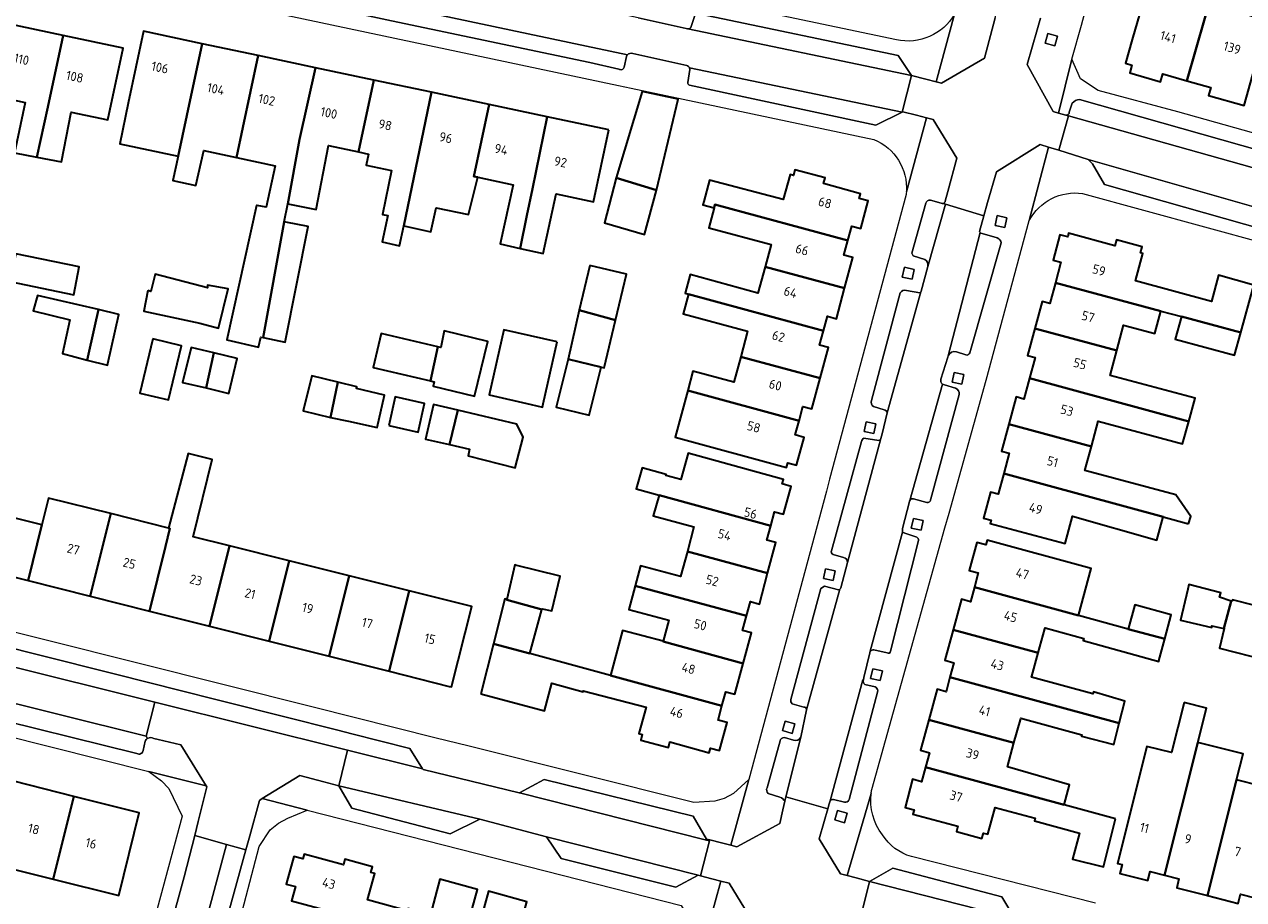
# Model space of a CAD drawing. Extents: x 151587 to 155483, y 462503 to 464608.
# Tile 115 of 236: x 153341 to 153458, y 463698 to 463782. Entities that reach past the tile are written whole.
import ezdxf
from ezdxf.enums import TextEntityAlignment as Align

# ---------------------------------------------------------------- set-up
doc = ezdxf.new("R2010")
doc.units = 0
doc.header["$LTSCALE"] = 0.5
for name, color, linetype, lineweight in [('B-RO-GR-GROENVOORZIENING-GV', 251, 'CONTINUOUS', 18), ('B-RO-OG-BEBOUWING-GV', 6, 'CONTINUOUS', 35), ('B-RO-OG-BEBOUWING-T18', 1, 'CONTINUOUS', 18), ('B-RO-VH-VERHARDING_BETONSTRAATSTEEN-GV', 251, 'CONTINUOUS', 18), ('B-RO-VH-VERHARDING_STRAATBAKSTEEN-GV', 251, 'CONTINUOUS', 18), ('B-RO-VH-VERHARDING_TEGEL-GV', 251, 'CONTINUOUS', 18)]:
    doc.layers.add(name, color=color, linetype=linetype, lineweight=lineweight)
doc.styles.add('NLCS-ISO-M200-T18', font='NLCS-ISO.ttf', dxfattribs={"height": 0.36})

msp = doc.modelspace()

# ---------------------------------------------------------------- linework, layer by layer
at = {"layer": 'B-RO-GR-GROENVOORZIENING-GV', "flags": 128}
for points in [[(153439.435, 463781.367), (153439.181, 463780.441), (153440.107, 463780.186), (153440.361, 463781.112)], [(153435.294, 463762.657), (153435.501, 463763.595), (153434.563, 463763.802), (153434.356, 463762.864)], [(153426.333, 463757.672), (153426.54, 463758.61), (153425.602, 463758.817), (153425.395, 463757.879)], [(153431.131, 463747.532), (153431.338, 463748.47), (153430.4, 463748.677), (153430.193, 463747.739)], [(153422.646, 463742.764), (153422.853, 463743.702), (153421.915, 463743.909), (153421.708, 463742.971)], [(153427.202, 463733.44), (153427.409, 463734.378), (153426.471, 463734.585), (153426.264, 463733.647)], [(153418.718, 463728.582), (153418.925, 463729.52), (153417.987, 463729.727), (153417.78, 463728.789)], [(153423.273, 463718.932), (153423.48, 463719.87), (153422.542, 463720.077), (153422.335, 463719.139)], [(153414.753, 463713.846), (153415.014, 463714.771), (153414.09, 463715.032), (153413.829, 463714.108)], [(153419.802, 463705.222), (153420.063, 463706.147), (153419.138, 463706.408), (153418.878, 463705.484)]]:
    msp.add_lwpolyline(points, close=True, dxfattribs=at)
at = {"layer": 'B-RO-OG-BEBOUWING-GV', "flags": 128}
for points in [[(153456.347, 463788.934), (153457.051, 463791.497), (153455.196, 463791.982), (153454.546, 463789.329), (153454.219, 463789.409), (153452.821, 463784.6), (153449.001, 463785.701), (153447.585, 463780.789), (153446.927, 463778.506), (153447.566, 463778.324), (153447.358, 463777.595), (153450.323, 463776.716), (153450.54, 463777.474), (153452.853, 463776.813)], [(153452.853, 463776.813), (153455.165, 463776.152), (153454.952, 463775.405), (153458.388, 463774.438), (153460.683, 463782.592), (153457.113, 463783.618), (153458.432, 463788.335), (153456.347, 463788.934)], [(153344.409, 463781.179), (153338.789, 463782.368), (153337.27, 463775.459), (153340.712, 463774.731), (153339.682, 463769.875), (153341.852, 463769.452), (153342.902, 463774.268)], [(153341.852, 463769.452), (153344.222, 463768.99), (153345.175, 463773.788), (153348.72, 463773.038), (153350.184, 463779.956), (153344.409, 463781.179), (153342.902, 463774.268)], [(153355.492, 463769.549), (153356.333, 463773.457), (153357.825, 463780.39), (153352.149, 463781.591), (153350.681, 463774.653), (153349.853, 463770.742)], [(153363.216, 463779.249), (153357.825, 463780.39), (153356.333, 463773.457), (153355.492, 463769.549), (153354.987, 463767.203), (153357.203, 463766.708), (153357.977, 463770.073), (153361.136, 463769.403), (153361.752, 463772.31)], [(153363.683, 463752.028), (153365.739, 463763.214), (153366.094, 463764.949), (153367.219, 463771.158), (153368.761, 463778.075), (153363.216, 463779.249), (153361.752, 463772.31), (153361.136, 463769.403), (153364.868, 463768.613), (153364.003, 463764.613), (153363.111, 463764.775), (153363.053, 463764.788), (153360.204, 463751.81), (153363.261, 463751.095), (153363.461, 463752.073)], [(153366.094, 463764.949), (153368.811, 463764.409), (153370.002, 463770.563), (153372.908, 463769.948), (153374.377, 463776.886), (153368.761, 463778.075), (153367.219, 463771.158)], [(153377.262, 463762.822), (153379.933, 463775.71), (153374.377, 463776.886), (153372.908, 463769.948), (153373.877, 463769.743), (153373.649, 463768.668), (153376.101, 463768.16), (153375.221, 463763.914), (153375.725, 463763.81), (153375.185, 463761.258), (153376.864, 463760.902), (153377.27, 463762.82)], [(153379.933, 463775.71), (153377.262, 463762.822), (153377.27, 463762.82), (153379.893, 463762.224), (153380.407, 463764.548), (153383.515, 463763.899), (153384.419, 463767.512), (153384.049, 463767.59), (153385.521, 463774.528)], [(153397.78, 463767.45), (153401.666, 463766.273), (153403.751, 463775.037), (153400.287, 463775.774)], [(153388.522, 463760.643), (153389.166, 463763.819), (153389.689, 463766.396), (153391.098, 463773.347), (153385.521, 463774.528), (153384.049, 463767.59), (153384.419, 463767.512), (153387.831, 463766.79), (153386.569, 463761.075)], [(153397.056, 463772.086), (153391.098, 463773.347), (153389.689, 463766.396), (153389.166, 463763.819), (153388.522, 463760.643), (153390.731, 463760.155), (153391.985, 463765.911), (153395.587, 463765.148)], [(153406.23, 463765.157), (153406.149, 463764.856), (153407.231, 463764.563), (153407.313, 463764.864), (153420.142, 463761.396), (153420.522, 463762.801), (153421.387, 463762.567), (153422.105, 463765.225), (153421.24, 463765.459), (153421.365, 463765.92), (153417.795, 463766.889), (153417.943, 463767.434), (153415.029, 463768.224), (153414.881, 463767.679), (153414.562, 463767.766), (153413.906, 463765.344), (153406.79, 463767.228)], [(153401.666, 463766.273), (153397.78, 463767.45), (153396.645, 463763.116), (153400.496, 463761.967)], [(153419.827, 463756.809), (153420.621, 463759.758), (153419.762, 463759.99), (153420.142, 463761.396), (153407.313, 463764.864), (153407.231, 463764.563), (153406.711, 463762.639), (153412.73, 463761.012), (153412.151, 463758.877)], [(153365.739, 463763.214), (153363.683, 463752.028), (153365.822, 463751.603), (153368.039, 463762.756), (153365.9, 463763.181)], [(153459.337, 463757.083), (153455.931, 463758.064), (153455.231, 463755.509), (153447.906, 463757.517), (153448.622, 463760.161), (153448.396, 463760.223), (153448.549, 463760.789), (153446.057, 463761.463), (153445.904, 463760.898), (153441.452, 463762.104), (153441.359, 463761.755), (153440.615, 463761.955), (153439.962, 463759.52), (153440.706, 463759.321), (153440.169, 463757.321), (153450.354, 463754.589), (153452.334, 463754.058), (153458.078, 463752.517)], [(153339.237, 463757.457), (153345.422, 463756.174), (153345.941, 463758.85), (153339.815, 463760.111)], [(153395.242, 463759.001), (153394.203, 463754.68), (153397.722, 463753.721), (153398.787, 463758.149)], [(153417.79, 463752.697), (153418.167, 463754.094), (153419.032, 463753.86), (153419.827, 463756.809), (153412.151, 463758.877), (153411.461, 463756.333), (153404.907, 463758.111), (153404.42, 463756.312), (153404.757, 463756.221)], [(153352.563, 463756.581), (153352.186, 463754.581), (153357.598, 463753.429), (153359.395, 463752.939), (153360.316, 463756.737), (153358.336, 463757.097), (153358.311, 463756.831), (153353.279, 463758.143), (153352.868, 463756.492)], [(153438.185, 463752.921), (153446.105, 463750.775), (153446.762, 463753.237), (153449.767, 463752.423), (153450.354, 463754.589), (153440.169, 463757.321), (153439.633, 463755.321), (153438.89, 463755.523)], [(153347.797, 463754.731), (153341.915, 463756.087), (153341.482, 463754.627), (153345.036, 463753.762), (153344.317, 463750.491), (153346.721, 463749.84), (153347.434, 463753.156)], [(153404.757, 463756.221), (153404.244, 463754.324), (153410.459, 463752.638), (153409.795, 463750.192), (153417.477, 463748.108), (153418.279, 463751.066), (153417.412, 463751.301), (153417.79, 463752.697)], [(153347.797, 463754.731), (153347.434, 463753.156), (153346.721, 463749.84), (153348.661, 463749.369), (153348.697, 463749.518), (153349.779, 463754.274)], [(153397.722, 463753.721), (153394.203, 463754.68), (153393.135, 463749.953), (153396.336, 463749.179), (153396.614, 463749.112)], [(153452.334, 463754.058), (153451.745, 463751.887), (153457.476, 463750.333), (153458.078, 463752.517)], [(153380.559, 463751.138), (153375.103, 463752.425), (153374.331, 463749.151), (153379.86, 463747.847)], [(153379.86, 463747.847), (153380.196, 463747.768), (153380.099, 463747.354), (153384.107, 463746.378), (153385.376, 463751.643), (153381.168, 463752.695), (153380.835, 463751.073), (153380.559, 463751.138)], [(153392.09, 463751.625), (153386.931, 463752.794), (153385.505, 463746.501), (153389.578, 463745.578), (153390.663, 463745.332), (153390.737, 463745.656)], [(153437.679, 463748.11), (153453.04, 463743.948), (153453.662, 463746.197), (153445.467, 463748.383), (153446.105, 463750.775), (153438.185, 463752.921), (153437.48, 463750.32), (153438.223, 463750.119)], [(153353.062, 463751.903), (153351.803, 463746.685), (153354.569, 463746.017), (153355.829, 463751.236)], [(153358.185, 463747.175), (153358.928, 463750.558), (153356.734, 463751.082), (153355.928, 463747.714)], [(153358.928, 463750.558), (153358.185, 463747.175), (153360.372, 463746.652), (153361.177, 463750.02)], [(153404.679, 463746.933), (153415.434, 463744.013), (153415.807, 463745.386), (153416.674, 463745.151), (153417.477, 463748.108), (153409.795, 463750.192), (153409.13, 463747.74), (153405.181, 463748.79)], [(153393.135, 463749.953), (153391.991, 463745.32), (153395.163, 463744.533), (153396.336, 463749.179)], [(153370.185, 463744.331), (153370.914, 463747.724), (153368.385, 463748.343), (153367.561, 463744.973)], [(153370.185, 463744.331), (153371.945, 463743.967), (153374.707, 463743.356), (153375.419, 463746.484), (153372.72, 463747.136), (153372.754, 463747.274), (153370.914, 463747.724)], [(153453.04, 463743.948), (153437.679, 463748.11), (153437.135, 463746.102), (153436.392, 463746.304), (153435.685, 463743.695), (153443.642, 463741.539), (153444.29, 463743.967), (153452.445, 463741.792)], [(153415.434, 463744.013), (153404.679, 463746.933), (153403.456, 463742.412), (153414.21, 463739.503), (153414.329, 463739.943), (153415.193, 463739.708), (153415.925, 463742.405), (153415.061, 463742.64)], [(153375.829, 463743.557), (153378.657, 463742.916), (153379.284, 463745.684), (153376.456, 463746.325)], [(153381.68, 463741.713), (153382.496, 463745.035), (153380.151, 463745.589), (153379.382, 463742.241)], [(153381.68, 463741.713), (153383.63, 463741.265), (153383.486, 463740.635), (153388.027, 463739.473), (153388.802, 463742.435), (153388.171, 463743.693), (153382.496, 463745.035)], [(153453.02, 463734.072), (153453.234, 463734.767), (153451.802, 463736.848), (153443.02, 463739.208), (153443.642, 463741.539), (153435.685, 463743.695), (153434.978, 463741.087), (153435.721, 463740.885), (153435.185, 463738.905), (153450.571, 463734.735)], [(153352.713, 463725.645), (153358.52, 463724.187), (153360.452, 463731.927), (153356.928, 463732.806), (153358.792, 463740.272), (153356.467, 463740.84), (153354.569, 463733.646), (153354.701, 463733.612), (153354.269, 463731.88)], [(153412.701, 463733.859), (153413.07, 463735.223), (153413.934, 463734.988), (153414.663, 463737.673), (153413.798, 463737.907), (153413.915, 463738.338), (153404.715, 463740.878), (153404.01, 463738.326), (153402.583, 463738.72), (153402.61, 463738.816), (153400.277, 463739.46), (153399.72, 463737.443), (153401.933, 463736.832)], [(153435.185, 463738.905), (153434.648, 463736.924), (153433.905, 463737.125), (153433.226, 463734.616), (153433.969, 463734.414), (153433.885, 463734.106), (153441.119, 463732.149), (153441.836, 463734.798), (153449.964, 463732.497), (153450.571, 463734.735)], [(153340.999, 463728.588), (153346.997, 463727.081), (153348.998, 463735.045), (153342.987, 463736.555), (153342.338, 463733.956)], [(153401.933, 463736.832), (153401.353, 463734.822), (153405.283, 463733.76), (153404.647, 463731.403), (153412.394, 463729.293), (153413.191, 463732.262), (153412.331, 463732.495), (153412.701, 463733.859)], [(153335.309, 463730.018), (153340.999, 463728.588), (153342.338, 463733.956), (153336.649, 463735.385)], [(153346.997, 463727.081), (153352.713, 463725.645), (153354.269, 463731.88), (153354.701, 463733.612), (153354.569, 463733.646), (153348.998, 463735.045)], [(153442.403, 463725.213), (153443.634, 463729.742), (153433.584, 463732.474), (153433.459, 463732.035), (153432.585, 463732.272), (153431.853, 463729.569), (153432.726, 463729.333), (153432.348, 463727.939)], [(153358.52, 463724.187), (153364.287, 463722.738), (153366.221, 463730.487), (153360.452, 463731.927)], [(153404.647, 463731.403), (153403.993, 463728.981), (153400.138, 463730.022), (153399.617, 463728.095), (153410.355, 463725.17), (153410.733, 463726.559), (153411.597, 463726.324), (153412.394, 463729.293)], [(153364.287, 463722.738), (153370.074, 463721.284), (153372.009, 463729.039), (153368.663, 463729.877), (153366.221, 463730.487)], [(153387.221, 463726.767), (153387.208, 463726.718), (153390.608, 463725.797), (153390.627, 463725.875), (153391.573, 463725.658), (153392.384, 463729.01), (153388.063, 463730.077), (153388.006, 463730.091)], [(153370.074, 463721.284), (153375.86, 463719.831), (153377.803, 463727.587), (153372.009, 463729.039)], [(153410.033, 463720.584), (153410.84, 463723.544), (153409.976, 463723.78), (153410.355, 463725.17), (153399.617, 463728.095), (153398.997, 463725.798), (153402.852, 463724.757), (153402.306, 463722.734), (153402.295, 463722.692)], [(153450.737, 463722.953), (153447.212, 463723.909), (153442.403, 463725.213), (153432.348, 463727.939), (153431.971, 463726.546), (153431.102, 463726.782), (153430.304, 463723.838), (153438.516, 463721.612), (153439.158, 463723.938), (153439.181, 463724.02), (153442.919, 463722.988), (153442.868, 463722.802), (153450.155, 463720.791), (153450.168, 463720.835)], [(153456.442, 463723.971), (153457.144, 463726.613), (153456.006, 463726.984), (153456.127, 463727.395), (153453.06, 463728.207), (153452.942, 463727.75), (153452.262, 463724.774), (153455.262, 463724.071), (153455.289, 463724.233)], [(153375.86, 463719.831), (153381.654, 463718.375), (153381.882, 463718.318), (153383.826, 463726.078), (153377.803, 463727.587)], [(153390.608, 463725.797), (153387.208, 463726.718), (153387.221, 463726.767), (153387.032, 463726.821), (153385.94, 463722.493), (153389.448, 463721.538)], [(153457.144, 463726.613), (153456.442, 463723.971), (153456.478, 463723.963), (153456.018, 463722.071), (153460.558, 463720.908), (153461.721, 463725.61), (153457.256, 463726.731), (153457.235, 463726.584)], [(153450.737, 463722.953), (153451.358, 463725.267), (153447.844, 463726.241), (153447.212, 463723.909)], [(153407.989, 463716.486), (153408.363, 463717.859), (153409.227, 463717.623), (153410.033, 463720.584), (153402.295, 463722.692), (153402.306, 463722.734), (153398.399, 463723.785), (153397.215, 463719.422)], [(153429.995, 463719.259), (153446.338, 463714.828), (153446.89, 463716.966), (153443.836, 463717.859), (153443.782, 463717.643), (153437.871, 463719.275), (153437.899, 463719.378), (153438.516, 463721.612), (153430.304, 463723.838), (153429.506, 463720.895), (153430.375, 463720.66)], [(153384.723, 463717.671), (153390.85, 463716.002), (153391.579, 463718.675), (153394.573, 463717.86), (153394.599, 463717.956), (153400.664, 463716.369), (153399.971, 463713.827), (153400.29, 463713.74), (153400.141, 463713.195), (153402.819, 463712.466), (153402.967, 463713.011), (153406.761, 463711.977), (153406.883, 463712.426), (153407.744, 463712.191), (153408.479, 463714.879), (153407.615, 463715.114), (153407.989, 463716.486), (153397.215, 463719.422), (153389.448, 463721.538), (153385.94, 463722.493)], [(153446.338, 463714.828), (153429.995, 463719.259), (153429.615, 463717.859), (153428.746, 463718.094), (153427.948, 463715.151), (153436.176, 463712.92), (153436.792, 463715.148), (153436.839, 463715.318), (153442.724, 463713.691), (153442.694, 463713.583), (153445.808, 463712.777)], [(153452.594, 463716.832), (153451.384, 463711.992), (153448.986, 463712.592), (153446.163, 463701.297), (153446.609, 463701.186), (153446.391, 463700.313), (153449.105, 463699.634), (153449.323, 463700.507), (153450.713, 463700.158), (153453.936, 463712.971), (153454.771, 463716.287)], [(153459.429, 463697.965), (153463.555, 463714.363), (153463.912, 463715.782), (153461.822, 463716.308), (153459.927, 463708.779), (153457.659, 463709.349), (153454.851, 463698.188), (153457.82, 463697.441), (153458.039, 463698.314)], [(153436.176, 463712.92), (153427.948, 463715.151), (153427.15, 463712.208), (153428.019, 463711.973), (153427.64, 463710.574), (153441.013, 463706.948), (153441.539, 463708.887), (153435.54, 463710.617)], [(153450.713, 463700.158), (153452.102, 463699.808), (153451.882, 463698.935), (153454.851, 463698.188), (153457.659, 463709.349), (153458.295, 463711.875), (153453.936, 463712.971)], [(153445.988, 463705.599), (153441.013, 463706.948), (153427.64, 463710.574), (153427.261, 463709.175), (153426.394, 463709.41), (153425.663, 463706.705), (153426.527, 463706.471), (153426.413, 463706.051), (153430.761, 463704.892), (153430.618, 463704.361), (153433.08, 463703.697), (153433.223, 463704.229), (153433.662, 463704.11), (153434.362, 463706.678), (153438.22, 463705.656), (153438.156, 463705.415), (153442.509, 463704.229), (153441.822, 463701.708), (153444.812, 463700.966)], [(153339.618, 463709.222), (153337.608, 463701.297), (153338.014, 463701.195), (153338, 463701.14), (153343.414, 463699.783), (153345.438, 463707.765)], [(153343.414, 463699.783), (153349.754, 463698.195), (153351.725, 463706.191), (153345.438, 463707.765)], [(153382.841, 463693.194), (153384.386, 463698.79), (153380.765, 463699.789), (153379.864, 463696.361), (153377.678, 463696.953), (153377.618, 463696.732), (153373.777, 463697.789), (153374.466, 463700.332), (153374.1, 463700.431), (153374.248, 463700.98), (153371.594, 463701.699), (153371.445, 463701.15), (153367.647, 463702.178), (153367.527, 463701.731), (153366.653, 463701.967), (153365.934, 463699.294), (153366.807, 463699.059), (153366.436, 463697.677), (153377.338, 463694.742), (153377.331, 463694.715), (153380.749, 463693.771)], [(153387.736, 463692.44), (153389.589, 463691.928), (153389.631, 463692.08), (153400.607, 463689.087), (153400.984, 463690.469), (153401.853, 463690.232), (153402.589, 463692.927), (153401.72, 463693.164), (153401.843, 463693.612), (153397.992, 463694.647), (153398.131, 463695.165), (153395.49, 463695.897), (153395.345, 463695.359), (153392.883, 463696.02), (153392.193, 463693.453), (153388.303, 463694.489), (153389.158, 463697.587), (153385.456, 463698.608), (153384.035, 463693.461)]]:
    msp.add_lwpolyline(points, close=True, dxfattribs=at)
at = {"layer": 'B-RO-VH-VERHARDING_BETONSTRAATSTEEN-GV', "flags": 128}
for points in [[(153426.268, 463777.311), (153404.695, 463781.824), (153404.658, 463781.83), (153404.53, 463781.863), (153399.903, 463782.879), (153399.894, 463782.882), (153356.433, 463792.209), (153355.491, 463788.531), (153398.859, 463779.315)], [(153398.859, 463779.315), (153355.491, 463788.531), (153355.488, 463788.311), (153355.485, 463788.238), (153355.326, 463787.401)], [(153355.783, 463786.966), (153376.096, 463782.601), (153395.239, 463778.594), (153398.024, 463777.948)], [(153404.695, 463781.824), (153426.268, 463777.311), (153424.999, 463779.269), (153405.906, 463783.251)], [(153405.371, 463783.103), (153404.976, 463781.952)], [(153434.357, 463782.882), (153433.329, 463778.99), (153429.19, 463776.586), (153428.678, 463776.714), (153427.661, 463776.967), (153426.268, 463777.311), (153425.368, 463773.8), (153425.383, 463773.796), (153425.438, 463773.824), (153426.765, 463773.487), (153427.731, 463773.242), (153428.382, 463773.077), (153430.668, 463769.355), (153429.789, 463766.135), (153429.532, 463765.192)], [(153433.274, 463763.786), (153433.633, 463765.059), (153434.474, 463768.041), (153438.702, 463770.653), (153439.513, 463770.407), (153440.518, 463770.104), (153441.428, 463773.435), (153441.177, 463773.505), (153440.486, 463773.692), (153439.956, 463773.835), (153437.463, 463778.39), (153438.416, 463781.733), (153438.738, 463782.861)], [(153398.554, 463778.138), (153398.769, 463779.158)], [(153399.386, 463779.438), (153404.586, 463778.286)], [(153425.368, 463773.8), (153404.859, 463778.062), (153404.887, 463777.898), (153404.688, 463776.647)], [(153404.859, 463778.062), (153425.368, 463773.8), (153426.268, 463777.311)], [(153404.854, 463776.377), (153422.848, 463772.519), (153425.383, 463773.796), (153425.368, 463773.8)], [(153507.086, 463754.893), (153507.572, 463756.58), (153442.485, 463775.006)], [(153441.802, 463774.665), (153441.512, 463773.774)], [(153441.177, 463773.505), (153441.428, 463773.435), (153475.851, 463763.76), (153507.086, 463754.893)], [(153432.847, 463762.276), (153433.274, 463763.786), (153429.575, 463764.92), (153427.859, 463758.889), (153427.2, 463756.508), (153427.178, 463756.429), (153427.193, 463756.458), (153423.931, 463744.778), (153423.442, 463742.751), (153423.32, 463742.305), (153420.095, 463730.337), (153419.453, 463727.899)], [(153427.657, 463765.014), (153426.304, 463760.179), (153426.445, 463759.92), (153427.561, 463759.572)], [(153427.859, 463758.889), (153429.575, 463764.92), (153429.36, 463764.975)], [(153429.145, 463765.014), (153428.118, 463765.279)], [(153429.36, 463764.975), (153429.575, 463764.92), (153433.274, 463763.786)], [(153429.129, 463748.019), (153429.779, 463750.14), (153429.813, 463750.272), (153432.896, 463762.176)], [(153432.896, 463762.176), (153429.813, 463750.272)], [(153434.555, 463761.645), (153433.098, 463762.063)], [(153431.914, 463750.568), (153434.941, 463761.168)], [(153425.193, 463756.366), (153422.416, 463745.971)], [(153423.931, 463744.778), (153427.193, 463756.458), (153427.178, 463756.429), (153427.094, 463756.337), (153425.798, 463756.581)], [(153430.613, 463750.645), (153431.541, 463750.365)], [(153426.119, 463736.33), (153429.277, 463747.555)], [(153429.277, 463747.555), (153426.119, 463736.33)], [(153428.135, 463736.469), (153430.895, 463746.547)], [(153430.539, 463747.143), (153429.454, 463747.483)], [(153422.622, 463745.376), (153423.633, 463745.076)], [(153421.455, 463742.017), (153418.546, 463731.462)], [(153420.095, 463730.337), (153423.32, 463742.305)], [(153423.124, 463742.091), (153421.694, 463742.343)], [(153278.544, 463736.994), (153278.283, 463736.087), (153278.153, 463735.564), (153353.251, 463716.866), (153371.855, 463712.231), (153379.086, 463710.419), (153379.075, 463710.436), (153377.871, 463712.39), (153372.245, 463713.805), (153370.891, 463714.146), (153354.793, 463718.197), (153353.655, 463718.483), (153279.048, 463737.235)], [(153425.422, 463733.619), (153426.082, 463736.205)], [(153426.469, 463736.472), (153427.748, 463736.113)], [(153419.376, 463727.754), (153416.161, 463716.117), (153415.586, 463713.464), (153414.162, 463707.711), (153418.206, 463706.551), (153418.344, 463707.03), (153418.42, 463707.318), (153418.428, 463707.33), (153421.58, 463719.013), (153421.637, 463719.002), (153421.642, 463719.021), (153421.691, 463719.23), (153422.249, 463721.612), (153422.3, 463721.776), (153422.303, 463721.786), (153425.409, 463733.267)], [(153426.794, 463732.763), (153425.628, 463733.153), (153425.409, 463733.267), (153422.303, 463721.786)], [(153424.265, 463721.781), (153426.966, 463732.455)], [(153425.409, 463733.267), (153425.423, 463733.365)], [(153352.539, 463713.352), (153352.415, 463713.569), (153277.29, 463732.265), (153277.243, 463732.009)], [(153277.571, 463730.501), (153335.602, 463715.833), (153351.511, 463711.899)], [(153418.721, 463731.106), (153419.734, 463730.805)], [(153419.249, 463727.69), (153417.883, 463728.043), (153417.526, 463727.835), (153414.646, 463717.103)], [(153416.161, 463716.117), (153419.376, 463727.754)], [(153422.659, 463721.904), (153423.938, 463721.605)], [(153421.637, 463719.002), (153421.58, 463719.013), (153418.428, 463707.33)], [(153422.77, 463718.334), (153421.789, 463718.544)], [(153420.276, 463707.451), (153423.037, 463717.947)], [(153358.204, 463708.766), (153358.252, 463708.689), (153357.421, 463705.345), (153357.087, 463704.001), (153360.157, 463703.133), (153362.034, 463702.601), (153362.408, 463703.962), (153363.347, 463707.376), (153363.618, 463707.543), (153367.233, 463709.776), (153369.546, 463709.169), (153371.002, 463708.786), (153371.855, 463712.231), (153353.251, 463716.866), (153352.415, 463713.569), (153352.539, 463713.352)], [(153414.764, 463716.686), (153415.894, 463716.386)], [(153352.105, 463712.198), (153352.308, 463713.092)], [(153353.14, 463713.364), (153353.563, 463713.261), (153355.762, 463712.723), (153358.204, 463708.766)], [(153413.597, 463713.119), (153412.337, 463708.6)], [(153414.905, 463713.175), (153414.013, 463713.444)], [(153414.059, 463707.287), (153414.162, 463707.711), (153415.586, 463713.464)], [(153420.087, 463700.114), (153419.427, 463700.284), (153417.382, 463703.68), (153417.863, 463705.354), (153418.206, 463706.551), (153414.162, 463707.711), (153414.059, 463707.287), (153413.873, 463706.458), (153413.578, 463705.146), (153409.408, 463702.894), (153408.828, 463703.044), (153407.938, 463703.273), (153406.808, 463703.564), (153406.781, 463703.458), (153405.922, 463700.104), (153407.013, 463699.82), (153407.882, 463699.595), (153408.686, 463699.386), (153410.909, 463695.751), (153410.46, 463693.996), (153410.146, 463692.77), (153414.222, 463691.645)], [(153412.453, 463708.034), (153413.583, 463707.675)], [(153418.759, 463707.455), (153419.8, 463707.215)], [(153414.174, 463692.085), (153414.382, 463692.922), (153414.834, 463694.731), (153418.736, 463696.805), (153419.104, 463696.717), (153420.122, 463696.474), (153421.393, 463696.169), (153422.222, 463699.564), (153420.937, 463699.895), (153420.087, 463700.114)]]:
    msp.add_lwpolyline(points, dxfattribs=at)
at = {"layer": 'B-RO-VH-VERHARDING_BETONSTRAATSTEEN-GV'}
for points in [[(153404.976, 463781.952, -0.2623955), (153404.695, 463781.824)], [(153398.859, 463779.315, -0.3240964), (153399.386, 463779.438)], [(153398.769, 463779.158, -0.1014383), (153398.859, 463779.315)], [(153404.586, 463778.286, -0.2042297), (153404.859, 463778.062)], [(153398.024, 463777.948, 0.5201903), (153398.554, 463778.138)], [(153404.688, 463776.647, 0.3030186), (153404.854, 463776.377)], [(153442.485, 463775.006, 0.1950788), (153441.802, 463774.665)], [(153441.512, 463773.774, -0.5099955), (153441.177, 463773.505)], [(153428.118, 463765.279, 0.4019159), (153427.657, 463765.014)], [(153429.36, 463764.975, -0.2370044), (153429.145, 463765.014)], [(153429.532, 463765.192, -0.3158376), (153429.36, 463764.975)], [(153432.896, 463762.176, -0.112413), (153432.847, 463762.276)], [(153433.098, 463762.063, -0.2127564), (153432.896, 463762.176)], [(153434.941, 463761.168, 0.3140722), (153434.555, 463761.645)], [(153427.561, 463759.572, -0.3335645), (153427.859, 463758.889)], [(153425.798, 463756.581, 0.3162894), (153425.193, 463756.366)], [(153429.813, 463750.272, -0.4064745), (153430.613, 463750.645)], [(153431.541, 463750.365, 0.4204109), (153431.914, 463750.568)], [(153429.277, 463747.555, -0.3324461), (153429.129, 463748.019)], [(153429.454, 463747.483, -0.1147009), (153429.277, 463747.555)], [(153430.895, 463746.547, 0.3320165), (153430.539, 463747.143)], [(153422.416, 463745.971, 0.3731817), (153422.622, 463745.376)], [(153423.633, 463745.076, -0.295302), (153423.931, 463744.778)], [(153421.694, 463742.343, 0.224631), (153421.455, 463742.017)], [(153423.32, 463742.305, -0.2392097), (153423.124, 463742.091)], [(153426.082, 463736.205, -0.1212213), (153426.119, 463736.33)], [(153426.119, 463736.33, -0.3539788), (153426.469, 463736.472)], [(153427.748, 463736.113, 0.464368), (153428.135, 463736.469)], [(153425.423, 463733.365, -0.1929105), (153425.422, 463733.619)], [(153426.966, 463732.455, 0.2588076), (153426.794, 463732.763)], [(153418.546, 463731.462, 0.3855601), (153418.721, 463731.106)], [(153419.734, 463730.805, -0.3966405), (153420.095, 463730.337)], [(153419.376, 463727.754, -0.1415081), (153419.249, 463727.69)], [(153419.453, 463727.899, -0.1608695), (153419.376, 463727.754)], [(153422.303, 463721.786, -0.1736958), (153422.659, 463721.904)], [(153423.938, 463721.605, 0.6107983), (153424.265, 463721.781)], [(153421.789, 463718.544, -0.2922688), (153421.637, 463719.002)], [(153423.037, 463717.947, 0.2413218), (153422.77, 463718.334)], [(153414.646, 463717.103, 0.2681503), (153414.764, 463716.686)], [(153415.894, 463716.386, -0.339548), (153416.161, 463716.117)], [(153352.308, 463713.092, -0.148759), (153352.539, 463713.352)], [(153352.539, 463713.352, -0.269543), (153353.14, 463713.364)], [(153414.013, 463713.444, 0.3736536), (153413.597, 463713.119)], [(153415.586, 463713.464, -0.3446964), (153414.905, 463713.175)], [(153351.511, 463711.899, 0.550099), (153352.105, 463712.198)], [(153412.337, 463708.6, 0.3041477), (153412.453, 463708.034)], [(153413.583, 463707.675, -0.1597157), (153414.059, 463707.287)], [(153418.428, 463707.33, -0.3039982), (153418.759, 463707.455)], [(153419.8, 463707.215, 0.3569041), (153420.276, 463707.451)]]:
    msp.add_lwpolyline(points, format="xyb", dxfattribs=at)
at = {"layer": 'B-RO-VH-VERHARDING_BETONSTRAATSTEEN-GV', "flags": 128}
for points in [[(153507.038, 463751.136), (153506.077, 463751.404), (153471.708, 463761.12), (153443.322, 463769.204), (153443.743, 463768.793), (153444.897, 463766.813), (153504.775, 463749.86)], [(153406.808, 463703.564), (153406.494, 463703.645), (153405.22, 463705.849), (153390.83, 463709.391), (153388.443, 463708.121), (153406.362, 463703.564), (153406.781, 463703.458)], [(153384.601, 463705.551), (153371.002, 463708.786), (153372.248, 463706.618), (153381.752, 463704.138)], [(153342.771, 463638.751), (153336.197, 463614.426), (153338.023, 463613.893), (153338.554, 463615.842), (153344.595, 463638.224), (153344.937, 463639.488), (153347.851, 463650.271), (153348.146, 463651.357), (153355.783, 463679.457), (153360.046, 463695.368), (153362.034, 463702.601), (153360.157, 463703.133), (153353.948, 463679.951), (153346.317, 463651.88)], [(153405.68, 463700.164), (153391.037, 463703.858), (153392.476, 463701.753), (153403.539, 463699.01)], [(153422.222, 463699.564), (153436.256, 463695.992), (153435.011, 463698.077), (153424.486, 463700.838)]]:
    msp.add_lwpolyline(points, close=True, dxfattribs=at)
at = {"layer": 'B-RO-VH-VERHARDING_STRAATBAKSTEEN-GV', "flags": 128}
for points in [[(153506.077, 463751.404), (153507.086, 463754.893), (153475.851, 463763.76), (153441.428, 463773.435), (153440.518, 463770.104), (153443.322, 463769.204), (153471.708, 463761.12)], [(153353.251, 463716.866), (153278.153, 463735.564), (153277.29, 463732.265), (153352.415, 463713.569)], [(153371.002, 463708.786), (153384.601, 463705.551), (153391.037, 463703.858), (153405.68, 463700.164), (153405.922, 463700.104), (153406.781, 463703.458), (153406.362, 463703.564), (153388.443, 463708.121), (153388.419, 463708.109), (153379.132, 463710.343), (153379.086, 463710.419), (153371.855, 463712.231)], [(153357.087, 463704.001), (153356.065, 463699.989), (153347.77, 463669.627), (153343.046, 463652.809), (153346.317, 463651.88), (153353.948, 463679.951), (153360.157, 463703.133)], [(153444.313, 463693.862), (153436.256, 463695.992), (153422.222, 463699.564), (153421.393, 463696.169), (153435.623, 463692.602), (153443.444, 463690.591), (153489.523, 463678.885), (153490.218, 463682.009)]]:
    msp.add_lwpolyline(points, close=True, dxfattribs=at)
at = {"layer": 'B-RO-VH-VERHARDING_TEGEL-GV', "flags": 128}
for points in [[(153424.82, 463780.765), (153356.771, 463795.091), (153299.029, 463807.317), (153197.729, 463828.765), (153195.476, 463833.172), (153193.49, 463829.124), (153194.425, 463826.319), (153195.58, 463826.056), (153196.785, 463825.781), (153198.959, 463827.142), (153224.178, 463821.704), (153244.381, 463817.637)], [(153444.432, 463819.73), (153444.437, 463819.747), (153444.45, 463819.79), (153445.074, 463822.075), (153445.418, 463823.334), (153446.218, 463826.262), (153438.055, 463828.185), (153439.72, 463827.072), (153440.352, 463826.316), (153440.88, 463825.212), (153441.301, 463823.538), (153430.445, 463783.227), (153428.678, 463776.714), (153429.19, 463776.586), (153433.329, 463778.99), (153434.357, 463782.882), (153434.653, 463784.004), (153435.631, 463787.703)], [(153209.242, 463817.775), (153197.336, 463820.317), (153195.972, 463822.338), (153194.793, 463822.636), (153192.954, 463823.099), (153189.987, 463822.082), (153188.136, 463818.309), (153189.12, 463817.818), (153193.462, 463819.687), (153211.716, 463815.817), (153213.464, 463815.446), (153213.469, 463815.448), (153243.853, 463809.012), (153243.852, 463809.007), (153247.452, 463808.249), (153247.467, 463808.246), (153248.79, 463807.965), (153276.404, 463802.108), (153296.66, 463797.821), (153323.325, 463792.177), (153397.987, 463776.373), (153399.213, 463776.114)], [(153438.738, 463782.861), (153438.416, 463781.733), (153437.463, 463778.39), (153439.956, 463773.835), (153440.486, 463773.692), (153441.771, 463778.898), (153442.702, 463782.195), (153446.813, 463797.572), (153447.194, 463799.005), (153452.84, 463820.285)], [(153398.024, 463777.948), (153395.239, 463778.594), (153376.096, 463782.601), (153355.783, 463786.966)], [(153404.976, 463781.952), (153405.371, 463783.103)], [(153405.906, 463783.251), (153424.999, 463779.269), (153426.268, 463777.311), (153427.661, 463776.967), (153428.678, 463776.714), (153430.445, 463783.227)], [(153399.894, 463782.882), (153399.903, 463782.879), (153404.53, 463781.863), (153404.658, 463781.83), (153404.695, 463781.824)], [(153398.769, 463779.158), (153398.554, 463778.138)], [(153404.586, 463778.286), (153399.386, 463779.438)], [(153549.115, 463746.224), (153518.08, 463755.167), (153481.117, 463765.658), (153451.989, 463773.817), (153444.304, 463775.862), (153442.602, 463777.018), (153441.771, 463778.898), (153440.486, 463773.692), (153441.177, 463773.505)], [(153404.688, 463776.647), (153404.887, 463777.898), (153404.859, 463778.062)], [(153399.213, 463776.114), (153422.644, 463771.154)], [(153425.787, 463766.102), (153427.731, 463773.242), (153426.765, 463773.487), (153425.438, 463773.824), (153425.383, 463773.796), (153422.848, 463772.519), (153404.854, 463776.377)], [(153442.485, 463775.006), (153507.572, 463756.58), (153508.514, 463756.313), (153531.78, 463749.653)], [(153441.512, 463773.774), (153441.802, 463774.665)], [(153429.532, 463765.192), (153429.789, 463766.135), (153430.668, 463769.355), (153428.382, 463773.077), (153427.731, 463773.242), (153425.787, 463766.102)], [(153422.451, 463708.428), (153429.51, 463733.675), (153429.906, 463735.094), (153433.498, 463747.939), (153437.652, 463763.336), (153439.513, 463770.407), (153438.702, 463770.653), (153434.474, 463768.041), (153433.633, 463765.059), (153433.274, 463763.786), (153432.847, 463762.276)], [(153442.801, 463765.947), (153460.444, 463761.099), (153462.448, 463760.549), (153508.036, 463747.773), (153508.055, 463747.764), (153513.232, 463746.318), (153513.111, 463746.52), (153513.933, 463747.014), (153514.428, 463746.192), (153514.191, 463746.05), (153514.958, 463745.836), (153512.858, 463749.309), (153512.272, 463749.582), (153507.038, 463751.136), (153504.775, 463749.86), (153444.897, 463766.813), (153443.743, 463768.793), (153443.322, 463769.204), (153440.518, 463770.104), (153439.513, 463770.407), (153437.652, 463763.336)], [(153425.765, 463765.833), (153418.377, 463738.376), (153418.064, 463737.213), (153410.582, 463709.402), (153408.828, 463703.044), (153409.408, 463702.894), (153413.578, 463705.146), (153413.873, 463706.458), (153414.059, 463707.287)], [(153427.561, 463759.572), (153426.445, 463759.92), (153426.304, 463760.179), (153427.657, 463765.014)], [(153428.118, 463765.279), (153429.145, 463765.014)], [(153433.098, 463762.063), (153434.555, 463761.645)], [(153272.083, 463731.873), (153217.8, 463745.461), (153196.884, 463750.902), (153195.692, 463752.785), (153195.678, 463752.807), (153195.585, 463752.954), (153188.397, 463754.835), (153188.156, 463754.696), (153186.137, 463753.531), (153170.478, 463757.442), (153169.439, 463759.373), (153169.326, 463759.582), (153168.126, 463759.888), (153164.265, 463760.865), (153158.228, 463759.013), (153163.723, 463757.633), (153163.729, 463757.635), (153163.734, 463757.637), (153272.211, 463730.389), (153352.673, 463710.178), (153358.204, 463708.766), (153355.762, 463712.723), (153353.563, 463713.261), (153353.14, 463713.364)], [(153434.941, 463761.168), (153431.914, 463750.568)], [(153425.798, 463756.581), (153427.094, 463756.337), (153427.178, 463756.429), (153427.2, 463756.508), (153427.859, 463758.889)], [(153422.416, 463745.971), (153425.193, 463756.366)], [(153429.813, 463750.272), (153429.779, 463750.14), (153429.129, 463748.019)], [(153431.541, 463750.365), (153430.613, 463750.645)], [(153430.895, 463746.547), (153428.135, 463736.469)], [(153429.454, 463747.483), (153430.539, 463747.143)], [(153423.633, 463745.076), (153422.622, 463745.376)], [(153423.32, 463742.305), (153423.442, 463742.751), (153423.931, 463744.778)], [(153418.546, 463731.462), (153421.455, 463742.017)], [(153421.694, 463742.343), (153423.124, 463742.091)], [(153279.048, 463737.235), (153353.655, 463718.483), (153354.793, 463718.197), (153370.891, 463714.146), (153372.245, 463713.805), (153377.871, 463712.39), (153379.075, 463710.436), (153379.086, 463710.419), (153379.132, 463710.343), (153388.419, 463708.109), (153388.443, 463708.121), (153390.83, 463709.391), (153405.22, 463705.849), (153406.494, 463703.645), (153406.808, 463703.564), (153407.938, 463703.273), (153408.828, 463703.044), (153410.582, 463709.402), (153409.111, 463708.044), (153408.215, 463707.573), (153407.298, 463707.306), (153405.262, 463707.173), (153383.466, 463712.631), (153383.458, 463712.633), (153380.412, 463713.395), (153368.532, 463716.358), (153274.49, 463739.941)], [(153426.082, 463736.205), (153425.422, 463733.619)], [(153427.748, 463736.113), (153426.469, 463736.472)], [(153426.966, 463732.455), (153424.265, 463721.781)], [(153425.423, 463733.365), (153425.409, 463733.267), (153425.628, 463733.153), (153426.794, 463732.763)], [(153351.511, 463711.899), (153335.602, 463715.833), (153277.571, 463730.501)], [(153419.734, 463730.805), (153418.721, 463731.106)], [(153419.453, 463727.899), (153420.095, 463730.337)], [(153414.646, 463717.103), (153417.526, 463727.835), (153417.883, 463728.043), (153419.249, 463727.69)], [(153422.303, 463721.786), (153422.3, 463721.776), (153422.249, 463721.612), (153421.691, 463719.23), (153421.642, 463719.021), (153421.637, 463719.002)], [(153423.938, 463721.605), (153422.659, 463721.904)], [(153421.789, 463718.544), (153422.77, 463718.334)], [(153423.037, 463717.947), (153420.276, 463707.451)], [(153415.894, 463716.386), (153414.764, 463716.686)], [(153415.586, 463713.464), (153416.161, 463716.117)], [(153352.308, 463713.092), (153352.105, 463712.198)], [(153412.337, 463708.6), (153413.597, 463713.119)], [(153414.013, 463713.444), (153414.905, 463713.175)], [(153413.583, 463707.675), (153412.453, 463708.034)], [(153418.428, 463707.33), (153418.42, 463707.318), (153418.344, 463707.03), (153418.206, 463706.551), (153417.863, 463705.354), (153417.382, 463703.68), (153419.427, 463700.284), (153420.087, 463700.114), (153422.388, 463708.041), (153422.394, 463708.061)], [(153422.388, 463708.041), (153420.087, 463700.114), (153420.937, 463699.895), (153422.222, 463699.564), (153424.486, 463700.838), (153435.011, 463698.077), (153436.256, 463695.992)], [(153419.8, 463707.215), (153418.759, 463707.455)], [(153444.032, 463697.457), (153426.273, 463701.964)], [(153409.889, 463691.767), (153409.891, 463691.773), (153410.146, 463692.77), (153410.46, 463693.996), (153410.909, 463695.751), (153408.686, 463699.386), (153407.882, 463699.595), (153406.225, 463693.591), (153381.207, 463601.157), (153375.055, 463578.24), (153373.206, 463577.413), (153375.456, 463576.79), (153379.129, 463579.397), (153379.319, 463580.092), (153383.878, 463596.793), (153383.934, 463597)]]:
    msp.add_lwpolyline(points, dxfattribs=at)
at = {"layer": 'B-RO-VH-VERHARDING_TEGEL-GV'}
for points in [[(153430.445, 463783.227, -0.3206725), (153424.82, 463780.765)], [(153404.695, 463781.824, 0.2623955), (153404.976, 463781.952)], [(153399.386, 463779.438, 0.3240964), (153398.859, 463779.315)], [(153398.859, 463779.315, 0.1014383), (153398.769, 463779.158)], [(153404.859, 463778.062, 0.2042297), (153404.586, 463778.286)], [(153398.554, 463778.138, -0.5201903), (153398.024, 463777.948)], [(153404.854, 463776.377, -0.3030186), (153404.688, 463776.647)], [(153441.802, 463774.665, -0.1950788), (153442.485, 463775.006)], [(153441.177, 463773.505, 0.5099955), (153441.512, 463773.774)], [(153422.644, 463771.154, -0.3249182), (153425.787, 463766.102)], [(153425.787, 463766.102, -0.0150732), (153425.765, 463765.833)], [(153437.652, 463763.336, -0.3125736), (153442.801, 463765.947)], [(153427.657, 463765.014, -0.4019159), (153428.118, 463765.279)], [(153429.145, 463765.014, 0.2370044), (153429.36, 463764.975)], [(153429.36, 463764.975, 0.3158376), (153429.532, 463765.192)], [(153432.847, 463762.276, 0.112413), (153432.896, 463762.176)], [(153432.896, 463762.176, 0.2127564), (153433.098, 463762.063)], [(153434.555, 463761.645, -0.3140722), (153434.941, 463761.168)], [(153427.859, 463758.889, 0.3335645), (153427.561, 463759.572)], [(153425.193, 463756.366, -0.3162894), (153425.798, 463756.581)], [(153430.613, 463750.645, 0.4064745), (153429.813, 463750.272)], [(153431.914, 463750.568, -0.4204109), (153431.541, 463750.365)], [(153429.129, 463748.019, 0.3324461), (153429.277, 463747.555)], [(153429.277, 463747.555, 0.1147009), (153429.454, 463747.483)], [(153430.539, 463747.143, -0.3320165), (153430.895, 463746.547)], [(153422.622, 463745.376, -0.3731817), (153422.416, 463745.971)], [(153423.931, 463744.778, 0.295302), (153423.633, 463745.076)], [(153421.455, 463742.017, -0.224631), (153421.694, 463742.343)], [(153423.124, 463742.091, 0.2392097), (153423.32, 463742.305)], [(153426.119, 463736.33, 0.1212213), (153426.082, 463736.205)], [(153426.469, 463736.472, 0.3539788), (153426.119, 463736.33)], [(153428.135, 463736.469, -0.464368), (153427.748, 463736.113)], [(153425.422, 463733.619, 0.1929105), (153425.423, 463733.365)], [(153426.794, 463732.763, -0.2588076), (153426.966, 463732.455)], [(153418.721, 463731.106, -0.3855601), (153418.546, 463731.462)], [(153420.095, 463730.337, 0.3966405), (153419.734, 463730.805)], [(153419.249, 463727.69, 0.1415081), (153419.376, 463727.754)], [(153419.376, 463727.754, 0.1608695), (153419.453, 463727.899)], [(153422.659, 463721.904, 0.1736958), (153422.303, 463721.786)], [(153424.265, 463721.781, -0.6107983), (153423.938, 463721.605)], [(153421.637, 463719.002, 0.2922688), (153421.789, 463718.544)], [(153422.77, 463718.334, -0.2413218), (153423.037, 463717.947)], [(153414.764, 463716.686, -0.2681503), (153414.646, 463717.103)], [(153416.161, 463716.117, 0.339548), (153415.894, 463716.386)], [(153352.539, 463713.352, 0.148759), (153352.308, 463713.092)], [(153353.14, 463713.364, 0.269543), (153352.539, 463713.352)], [(153413.597, 463713.119, -0.3736536), (153414.013, 463713.444)], [(153414.905, 463713.175, 0.3446964), (153415.586, 463713.464)], [(153352.105, 463712.198, -0.550099), (153351.511, 463711.899)], [(153412.453, 463708.034, -0.3041477), (153412.337, 463708.6)], [(153414.059, 463707.287, 0.1597157), (153413.583, 463707.675)], [(153423.483, 463704.053, -0.1993297), (153422.388, 463708.041)], [(153422.394, 463708.061, -0.0243588), (153422.451, 463708.428)], [(153418.759, 463707.455, 0.3039982), (153418.428, 463707.33)], [(153420.276, 463707.451, -0.3569041), (153419.8, 463707.215)], [(153426.273, 463701.964, -0.1859185), (153423.483, 463704.053)]]:
    msp.add_lwpolyline(points, format="xyb", dxfattribs=at)
at = {"layer": 'B-RO-VH-VERHARDING_TEGEL-GV', "flags": 128}
for points in [[(153439.435, 463781.367), (153440.361, 463781.112), (153440.107, 463780.186), (153439.181, 463780.441)], [(153435.294, 463762.657), (153434.356, 463762.864), (153434.563, 463763.802), (153435.501, 463763.595)], [(153426.333, 463757.672), (153425.395, 463757.879), (153425.602, 463758.817), (153426.54, 463758.61)], [(153431.131, 463747.532), (153430.193, 463747.739), (153430.4, 463748.677), (153431.338, 463748.47)], [(153422.646, 463742.764), (153421.708, 463742.971), (153421.915, 463743.909), (153422.853, 463743.702)], [(153427.202, 463733.44), (153426.264, 463733.647), (153426.471, 463734.585), (153427.409, 463734.378)], [(153418.718, 463728.582), (153417.78, 463728.789), (153417.987, 463729.727), (153418.925, 463729.52)], [(153423.273, 463718.932), (153422.335, 463719.139), (153422.542, 463720.077), (153423.48, 463719.87)], [(153414.753, 463713.846), (153413.829, 463714.108), (153414.09, 463715.032), (153415.014, 463714.771)], [(153357.087, 463704.001), (153357.421, 463705.345), (153358.252, 463708.689), (153358.204, 463708.766), (153352.673, 463710.178), (153353.892, 463709.271), (153354.595, 463708.537), (153355.886, 463705.855), (153342.241, 463655.304), (153342.236, 463655.297), (153340.975, 463650.626), (153342.715, 463651.629), (153343.046, 463652.809), (153347.77, 463669.627), (153356.065, 463699.989)], [(153407.882, 463699.595), (153407.013, 463699.82), (153405.922, 463700.104), (153405.68, 463700.164), (153403.539, 463699.01), (153392.476, 463701.753), (153391.037, 463703.858), (153384.601, 463705.551), (153381.752, 463704.138), (153372.248, 463706.618), (153371.002, 463708.786), (153369.546, 463709.169), (153367.233, 463709.776), (153363.618, 463707.543), (153367.951, 463706.436), (153404.04, 463697.221), (153406.225, 463693.591)], [(153333.876, 463587.998), (153332.907, 463589.784), (153361.173, 463694.7), (153363.304, 463702.929), (153364.389, 463704.53), (153365.185, 463705.177), (153366.086, 463705.664), (153367.951, 463706.436), (153363.618, 463707.543), (153363.347, 463707.376), (153362.408, 463703.962), (153362.034, 463702.601), (153360.046, 463695.368), (153355.783, 463679.457), (153348.146, 463651.357), (153347.851, 463650.271), (153344.937, 463639.488), (153344.595, 463638.224), (153338.554, 463615.842), (153338.023, 463613.893), (153337.705, 463612.724), (153331.135, 463588.609)], [(153419.802, 463705.222), (153418.878, 463705.484), (153419.138, 463706.408), (153420.063, 463706.147)]]:
    msp.add_lwpolyline(points, close=True, dxfattribs=at)

# ---------------------------------------------------------------- texts
at = {"layer": 'B-RO-OG-BEBOUWING-T18', "style": 'NLCS-ISO-M200-T18'}
for s, rotation, p in [('141', 344, (153451.046, 463781.04)), ('139', 344, (153457.237, 463779.991)), ('110', 348, (153340.375, 463778.891)), ('106', 348, (153353.736, 463778.095)), ('108', 348, (153345.513, 463777.205)), ('104', 348, (153359.128, 463776.026)), ('102', 348, (153364.047, 463774.984)), ('100', 348, (153370.043, 463773.715)), ('98', 348, (153375.479, 463772.564)), ('96', 348, (153381.335, 463771.325)), ('94', 348, (153386.673, 463770.195)), ('92', 348, (153392.403, 463768.982)), ('68', 344.8, (153417.938, 463765.055)), ('66', 344.8, (153415.717, 463760.514)), ('59', 344.6, (153444.385, 463758.542)), ('64', 344.8, (153414.601, 463756.418)), ('57', 344.4, (153443.331, 463754.056)), ('62', 344.8, (153413.44, 463752.156)), ('55', 344.4, (153442.546, 463749.513)), ('60', 344.8, (153413.143, 463747.461)), ('53', 344.4, (153441.287, 463745.008)), ('58', 344.8, (153411.058, 463743.416)), ('51', 344.4, (153439.904, 463740.059)), ('49', 344.2, (153438.279, 463735.538)), ('56', 344.9, (153410.75, 463735.092)), ('54', 344.9, (153408.24, 463733.004)), ('27', 345.9, (153345.377, 463731.612)), ('25', 345.9, (153350.785, 463730.254)), ('23', 345.9, (153357.209, 463728.64)), ('52', 344.9, (153407.048, 463728.592)), ('47', 344.6, (153436.988, 463729.251)), ('21', 345.9, (153362.443, 463727.326)), ('19', 345.9, (153368.008, 463725.927)), ('45', 344.6, (153435.849, 463725.121)), ('17', 345.9, (153373.757, 463724.483)), ('50', 344.9, (153405.895, 463724.318)), ('15', 345.9, (153379.794, 463722.967)), ('48', 344.9, (153404.761, 463720.116)), ('43', 344.6, (153434.566, 463720.473)), ('46', 344.9, (153403.614, 463715.871)), ('41', 344.6, (153433.338, 463716.022)), ('39', 344.6, (153432.186, 463711.848)), ('37', 344.6, (153430.591, 463707.776)), ('11', 345.6, (153448.77, 463704.726)), ('18', 345.9, (153341.556, 463704.613)), ('9', 345.6, (153452.973, 463703.652)), ('16', 345.9, (153347.09, 463703.228)), ('7', 345.7, (153457.766, 463702.427)), ('43', 345, (153370.037, 463699.365))]:
    msp.add_text(s, height=0.9, rotation=rotation, dxfattribs=at).set_placement(p, align=Align.MIDDLE)

doc.saveas('drawing.dxf')
